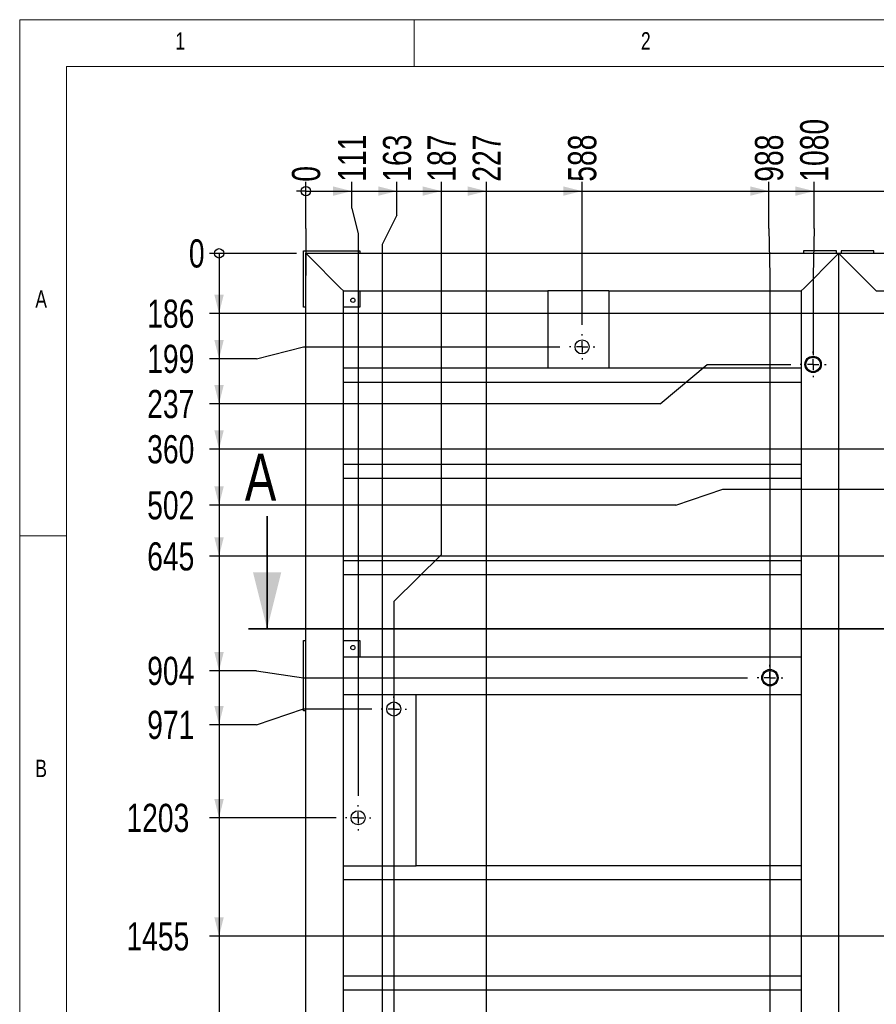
# Model space of a CAD drawing. Header units: millimetres. Extents: x 5 to 589, y 5 to 415.
# Tile 14 of 21: x 5 to 96, y 310 to 415. Entities that reach past the tile are written whole.
import ezdxf

# ---------------------------------------------------------------- set-up
doc = ezdxf.new("R2010")
doc.units = ezdxf.units.MM
doc.linetypes.add('CENTERX2', pattern=[20.32, 12.7, -2.54, 2.54, -2.54])
for name, color, linetype in [('COTES', 1, 'Continuous'), ('NOTES', 6, 'Continuous'), ('TRAIT-MIXTES', 3, 'CENTERX2')]:
    doc.layers.add(name, color=color, linetype=linetype)
doc.layers.add('TRAIT-FORT', color=4, linetype='Continuous', lineweight=25)
doc.styles.add('SLDTEXTSTYLE0', font='TXT', dxfattribs={"width": 0.75})
doc.dimstyles.new('SLDDIMSTYLE0', dxfattribs={"dimtxt": 3, "dimasz": 0.333333, "dimexe": 0, "dimexo": 0.0625, "dimgap": 0.75, "dimtad": 0, "dimtih": 1, "dimtoh": 1, "dimdec": 0, "dimlfac": 20, "dimrnd": 1e-09, "dimdsep": 46, "dimtxsty": 'SLDTEXTSTYLE0', "dimblk1": 'ORIGIN', "dimblk2": 'ORIGIN', "dimsah": 1, "dimcen": 0.09, "dimadec": 0, "dimazin": 2, "dimtfac": 1, "dimtdec": 0, "dimtofl": 0, "dimtmove": 0, "dimatfit": 3, "dimldrblk": 'ORIGIN', "dimfxl": 1, "dimfrac": 2, "dimtolj": 1, "dimtzin": 12, "dimarcsym": 0})
doc.dimstyles.new('SLDDIMSTYLE1', dxfattribs={"dimtxt": 3, "dimasz": 2, "dimexe": 0, "dimexo": 0.0625, "dimgap": 0.75, "dimtad": 0, "dimtih": 1, "dimtoh": 1, "dimdec": 0, "dimlfac": 20, "dimrnd": 1e-09, "dimzin": 12, "dimdsep": 46, "dimtxsty": 'SLDTEXTSTYLE0', "dimsah": 1, "dimcen": 0.09, "dimadec": 0, "dimazin": 3, "dimtfac": 1, "dimtdec": 0, "dimtofl": 0, "dimtmove": 0, "dimatfit": 3, "dimfxl": 1, "dimfrac": 2, "dimtolj": 1, "dimtzin": 12, "dimarcsym": 0})

# ---------------------------------------------------------------- blocks, each defined once
blk = doc.blocks.new('_ORIGIN')
at = {"color": 0, "linetype": 'ByBlock', "lineweight": -2}
blk.add_line((0, 0), (-1, 0), dxfattribs=at)
blk.add_circle((0, 0), 0.5, dxfattribs=at)
blk = doc.blocks.new('_D')
at = {"layer": 'COTES', "color": 1, "transparency": 16777216}
for p, q in [((35.48, 392.74), (35.48, 397.74)), ((35.48, 392.74), (35.48, 387.74)), ((35.48, 387.74), (35.48, 389.11))]:
    blk.add_line(p, q, dxfattribs=at)
blk.add_blockref('_ORIGIN', (35.48, 396.74), dxfattribs=at)
at = {"layer": 'COTES', "color": 1, "transparency": 16777216, "insert": (34, 397.74), "char_height": 3, "attachment_point": 1, "rotation": 90, "style": 'SLDTEXTSTYLE0'}
blk.add_mtext('0', dxfattribs=at)
blk = doc.blocks.new('_D_1')
at = {"layer": 'COTES', "color": 1, "transparency": 16777216}
for p, q in [((40.37, 394.92), (40.37, 397.74)), ((35.48, 396.74), (40.37, 396.74)), ((40.37, 394.92), (41.05, 392.18)), ((41.05, 392.18), (41.05, 332.33))]:
    blk.add_line(p, q, dxfattribs=at)
blk.add_solid([(40.37, 396.74), (38.37, 397.24), (38.37, 396.24)], dxfattribs=at)
at = {"layer": 'COTES', "color": 1, "transparency": 16777216, "insert": (38.89, 397.74), "char_height": 3, "attachment_point": 1, "rotation": 90, "style": 'SLDTEXTSTYLE0'}
blk.add_mtext('111', dxfattribs=at)
blk = doc.blocks.new('_D_2')
at = {"layer": 'COTES', "color": 1, "transparency": 16777216}
for p, q in [((45.18, 394.19), (45.18, 397.74)), ((40.37, 396.74), (45.18, 396.74)), ((45.18, 394.19), (43.61, 391.05)), ((43.61, 391.05), (43.61, 260.43))]:
    blk.add_line(p, q, dxfattribs=at)
blk.add_solid([(45.18, 396.74), (43.18, 397.24), (43.18, 396.24)], dxfattribs=at)
at = {"layer": 'COTES', "color": 1, "transparency": 16777216, "insert": (43.69, 397.74), "char_height": 3, "attachment_point": 1, "rotation": 90, "style": 'SLDTEXTSTYLE0'}
blk.add_mtext('163', dxfattribs=at)
blk = doc.blocks.new('_D_3')
at = {"layer": 'COTES', "color": 1, "transparency": 16777216}
for p, q in [((49.91, 358.02), (49.91, 397.74)), ((45.18, 396.74), (49.91, 396.74)), ((49.91, 358.02), (44.84, 353.02)), ((44.84, 353.02), (44.84, 277.48))]:
    blk.add_line(p, q, dxfattribs=at)
blk.add_solid([(49.91, 396.74), (47.91, 397.24), (47.91, 396.24)], dxfattribs=at)
at = {"layer": 'COTES', "color": 1, "transparency": 16777216, "insert": (48.43, 397.74), "char_height": 3, "attachment_point": 1, "rotation": 90, "style": 'SLDTEXTSTYLE0'}
blk.add_mtext('187', dxfattribs=at)
blk = doc.blocks.new('_D_4')
at = {"layer": 'COTES', "color": 1, "transparency": 16777216}
for p, q in [((54.72, 268.38), (54.72, 397.74)), ((49.91, 396.74), (54.72, 396.74)), ((54.72, 268.38), (46.85, 263.38)), ((46.85, 263.38), (46.85, 257.76))]:
    blk.add_line(p, q, dxfattribs=at)
blk.add_solid([(54.72, 396.74), (52.72, 397.24), (52.72, 396.24)], dxfattribs=at)
at = {"layer": 'COTES', "color": 1, "transparency": 16777216, "insert": (53.24, 397.74), "char_height": 3, "attachment_point": 1, "rotation": 90, "style": 'SLDTEXTSTYLE0'}
blk.add_mtext('227', dxfattribs=at)
blk = doc.blocks.new('_D_5')
at = {"layer": 'COTES', "color": 1, "transparency": 16777216}
for p, q in [((64.89, 382.49), (64.89, 397.74)), ((54.72, 396.74), (64.89, 396.74))]:
    blk.add_line(p, q, dxfattribs=at)
blk.add_solid([(64.89, 396.74), (62.89, 397.24), (62.89, 396.24)], dxfattribs=at)
at = {"layer": 'COTES', "color": 1, "transparency": 16777216, "insert": (63.41, 397.74), "char_height": 3, "attachment_point": 1, "rotation": 90, "style": 'SLDTEXTSTYLE0'}
blk.add_mtext('588', dxfattribs=at)
blk = doc.blocks.new('_D_6')
at = {"layer": 'COTES', "color": 1, "transparency": 16777216}
for p, q in [((84.8, 392.74), (84.8, 397.74)), ((64.89, 396.74), (84.8, 396.74)), ((84.8, 392.74), (84.91, 387.74)), ((84.91, 387.74), (84.91, 277.48))]:
    blk.add_line(p, q, dxfattribs=at)
blk.add_solid([(84.8, 396.74), (82.8, 397.24), (82.8, 396.24)], dxfattribs=at)
at = {"layer": 'COTES', "color": 1, "transparency": 16777216, "insert": (83.31, 397.74), "char_height": 3, "attachment_point": 1, "rotation": 90, "style": 'SLDTEXTSTYLE0'}
blk.add_mtext('988', dxfattribs=at)
blk = doc.blocks.new('_D_7')
at = {"layer": 'COTES', "color": 1, "transparency": 16777216}
for p, q in [((89.61, 392.74), (89.61, 397.74)), ((84.8, 396.74), (89.61, 396.74)), ((89.61, 392.74), (89.5, 387.74)), ((89.5, 387.74), (89.5, 379.28))]:
    blk.add_line(p, q, dxfattribs=at)
blk.add_solid([(89.61, 396.74), (87.61, 397.24), (87.61, 396.24)], dxfattribs=at)
at = {"layer": 'COTES', "color": 1, "transparency": 16777216, "insert": (88.12, 397.74), "char_height": 3, "attachment_point": 1, "rotation": 90, "style": 'SLDTEXTSTYLE0'}
blk.add_mtext('1080', dxfattribs=at)
blk = doc.blocks.new('_D_8')
at = {"layer": 'COTES', "color": 1, "transparency": 16777216}
for p, q in [((100.58, 319.74), (100.58, 397.74)), ((89.61, 396.74), (100.58, 396.74))]:
    blk.add_line(p, q, dxfattribs=at)
blk.add_solid([(100.58, 396.74), (98.58, 397.24), (98.58, 396.24)], dxfattribs=at)
at = {"layer": 'COTES', "color": 1, "transparency": 16777216, "insert": (99.09, 397.74), "char_height": 3, "attachment_point": 1, "rotation": 90, "style": 'SLDTEXTSTYLE0'}
blk.add_mtext('1302', dxfattribs=at)
blk = doc.blocks.new('_D_9')
at = {"layer": 'COTES', "color": 1, "transparency": 16777216}
for p, q in [((114.87, 319.74), (114.87, 397.74)), ((100.58, 396.74), (114.87, 396.74))]:
    blk.add_line(p, q, dxfattribs=at)
blk.add_solid([(114.87, 396.74), (112.87, 397.24), (112.87, 396.24)], dxfattribs=at)
at = {"layer": 'COTES', "color": 1, "transparency": 16777216, "insert": (113.38, 397.74), "char_height": 3, "attachment_point": 1, "rotation": 90, "style": 'SLDTEXTSTYLE0'}
blk.add_mtext('1588', dxfattribs=at)
blk = doc.blocks.new('_D_10')
at = {"layer": 'COTES', "color": 1, "transparency": 16777216}
for p, q in [((135.18, 367.46), (135.18, 397.74)), ((114.87, 396.74), (135.18, 396.74))]:
    blk.add_line(p, q, dxfattribs=at)
blk.add_solid([(135.18, 396.74), (133.18, 397.24), (133.18, 396.24)], dxfattribs=at)
at = {"layer": 'COTES', "color": 1, "transparency": 16777216, "insert": (133.69, 397.74), "char_height": 3, "attachment_point": 1, "rotation": 90, "style": 'SLDTEXTSTYLE0'}
blk.add_mtext('1994', dxfattribs=at)
blk = doc.blocks.new('_D_11')
at = {"layer": 'COTES', "color": 1, "transparency": 16777216}
for p, q in [((149.47, 365.99), (149.47, 397.74)), ((135.18, 396.74), (149.47, 396.74))]:
    blk.add_line(p, q, dxfattribs=at)
blk.add_solid([(149.47, 396.74), (147.47, 397.24), (147.47, 396.24)], dxfattribs=at)
at = {"layer": 'COTES', "color": 1, "transparency": 16777216, "insert": (147.98, 397.74), "char_height": 3, "attachment_point": 1, "rotation": 90, "style": 'SLDTEXTSTYLE0'}
blk.add_mtext('2280', dxfattribs=at)
blk = doc.blocks.new('_D_12')
at = {"layer": 'COTES', "color": 1, "transparency": 16777216}
for p, q in [((156.45, 319.84), (156.45, 397.74)), ((149.47, 396.74), (156.45, 396.74))]:
    blk.add_line(p, q, dxfattribs=at)
blk.add_solid([(156.45, 396.74), (154.45, 397.24), (154.45, 396.24)], dxfattribs=at)
at = {"layer": 'COTES', "color": 1, "transparency": 16777216, "insert": (154.97, 397.74), "char_height": 3, "attachment_point": 1, "rotation": 90, "style": 'SLDTEXTSTYLE0'}
blk.add_mtext('2419', dxfattribs=at)
blk = doc.blocks.new('_D_13')
at = {"layer": 'COTES', "color": 1, "transparency": 16777216}
for p, q in [((176.93, 312.57), (176.93, 397.74)), ((156.45, 396.74), (176.93, 396.74))]:
    blk.add_line(p, q, dxfattribs=at)
blk.add_solid([(176.93, 396.74), (174.93, 397.24), (174.93, 396.24)], dxfattribs=at)
at = {"layer": 'COTES', "color": 1, "transparency": 16777216, "insert": (175.45, 397.74), "char_height": 3, "attachment_point": 1, "rotation": 90, "style": 'SLDTEXTSTYLE0'}
blk.add_mtext('2829', dxfattribs=at)
blk = doc.blocks.new('_D_14')
at = {"layer": 'COTES', "color": 1, "transparency": 16777216}
for p, q in [((182.48, 263.83), (182.48, 397.74)), ((176.93, 396.74), (182.48, 396.74))]:
    blk.add_line(p, q, dxfattribs=at)
blk.add_solid([(182.48, 396.74), (180.48, 397.24), (180.48, 396.24)], dxfattribs=at)
at = {"layer": 'COTES', "color": 1, "transparency": 16777216, "insert": (180.99, 397.74), "char_height": 3, "attachment_point": 1, "rotation": 90, "style": 'SLDTEXTSTYLE0'}
blk.add_mtext('2940', dxfattribs=at)
blk = doc.blocks.new('_D_15')
at = {"layer": 'COTES', "color": 1, "transparency": 16777216}
for p, q in [((189.78, 395.35), (189.78, 397.74)), ((182.48, 396.74), (189.78, 396.74)), ((189.78, 395.35), (192.24, 391.62)), ((192.24, 391.62), (192.24, 383.19))]:
    blk.add_line(p, q, dxfattribs=at)
blk.add_solid([(189.78, 396.74), (187.78, 397.24), (187.78, 396.24)], dxfattribs=at)
at = {"layer": 'COTES', "color": 1, "transparency": 16777216, "insert": (188.29, 397.74), "char_height": 3, "attachment_point": 1, "rotation": 90, "style": 'SLDTEXTSTYLE0'}
blk.add_mtext('3135', dxfattribs=at)
blk = doc.blocks.new('_D_16')
at = {"layer": 'COTES', "color": 1, "transparency": 16777216}
for p, q in [((194.59, 392.74), (194.59, 397.74)), ((189.78, 396.74), (194.59, 396.74)), ((194.59, 392.74), (194.39, 387.74)), ((194.39, 387.74), (194.39, 358.84))]:
    blk.add_line(p, q, dxfattribs=at)
blk.add_solid([(194.59, 396.74), (192.59, 397.24), (192.59, 396.24)], dxfattribs=at)
at = {"layer": 'COTES', "color": 1, "transparency": 16777216, "insert": (193.1, 397.74), "char_height": 3, "attachment_point": 1, "rotation": 90, "style": 'SLDTEXTSTYLE0'}
blk.add_mtext('3178', dxfattribs=at)
blk = doc.blocks.new('_D_17')
at = {"layer": 'COTES', "color": 1, "transparency": 16777216}
for p, q in [((199.4, 394.44), (199.4, 397.74)), ((194.59, 396.74), (199.4, 396.74)), ((199.4, 394.44), (196.94, 390.99)), ((196.94, 390.99), (196.94, 311.22))]:
    blk.add_line(p, q, dxfattribs=at)
blk.add_solid([(199.4, 396.74), (197.4, 397.24), (197.4, 396.24)], dxfattribs=at)
at = {"layer": 'COTES', "color": 1, "transparency": 16777216, "insert": (197.91, 397.74), "char_height": 3, "attachment_point": 1, "rotation": 90, "style": 'SLDTEXTSTYLE0'}
blk.add_mtext('3229', dxfattribs=at)
blk = doc.blocks.new('_D_18')
at = {"layer": 'COTES', "color": 1, "transparency": 16777216}
for p, q in [((220.54, 318.36), (220.54, 397.74)), ((199.4, 396.74), (220.54, 396.74))]:
    blk.add_line(p, q, dxfattribs=at)
blk.add_solid([(220.54, 396.74), (218.54, 397.24), (218.54, 396.24)], dxfattribs=at)
at = {"layer": 'COTES', "color": 1, "transparency": 16777216, "insert": (219.06, 397.74), "char_height": 3, "attachment_point": 1, "rotation": 90, "style": 'SLDTEXTSTYLE0'}
blk.add_mtext('3701', dxfattribs=at)
blk = doc.blocks.new('_D_19')
at = {"layer": 'COTES', "color": 1, "transparency": 16777216}
for p, q in [((239.82, 376.71), (239.82, 397.74)), ((220.54, 396.74), (239.82, 396.74)), ((239.82, 376.71), (234.87, 371.71)), ((234.87, 371.71), (234.87, 319.84))]:
    blk.add_line(p, q, dxfattribs=at)
blk.add_solid([(239.82, 396.74), (237.82, 397.24), (237.82, 396.24)], dxfattribs=at)
at = {"layer": 'COTES', "color": 1, "transparency": 16777216, "insert": (238.33, 397.74), "char_height": 3, "attachment_point": 1, "rotation": 90, "style": 'SLDTEXTSTYLE0'}
blk.add_mtext('3988', dxfattribs=at)
blk = doc.blocks.new('_D_20')
at = {"layer": 'COTES', "color": 1, "transparency": 16777216}
for p, q in [((250.11, 324.8), (250.11, 397.74)), ((239.82, 396.74), (250.11, 396.74))]:
    blk.add_line(p, q, dxfattribs=at)
blk.add_solid([(250.11, 396.74), (248.11, 397.24), (248.11, 396.24)], dxfattribs=at)
at = {"layer": 'COTES', "color": 1, "transparency": 16777216, "insert": (248.63, 397.74), "char_height": 3, "attachment_point": 1, "rotation": 90, "style": 'SLDTEXTSTYLE0'}
blk.add_mtext('4293', dxfattribs=at)
blk = doc.blocks.new('_D_21')
at = {"layer": 'COTES', "color": 1, "transparency": 16777216}
for p, q in [((258.19, 284.63), (258.19, 397.74)), ((250.11, 396.74), (258.19, 396.74))]:
    blk.add_line(p, q, dxfattribs=at)
blk.add_solid([(258.19, 396.74), (256.19, 397.24), (256.19, 396.24)], dxfattribs=at)
at = {"layer": 'COTES', "color": 1, "transparency": 16777216, "insert": (256.71, 397.74), "char_height": 3, "attachment_point": 1, "rotation": 90, "style": 'SLDTEXTSTYLE0'}
blk.add_mtext('4454', dxfattribs=at)
blk = doc.blocks.new('_D_22')
at = {"layer": 'COTES', "color": 1, "transparency": 16777216}
for p, q in [((264.4, 323.45), (264.4, 397.74)), ((258.19, 396.74), (264.4, 396.74))]:
    blk.add_line(p, q, dxfattribs=at)
blk.add_solid([(264.4, 396.74), (262.4, 397.24), (262.4, 396.24)], dxfattribs=at)
at = {"layer": 'COTES', "color": 1, "transparency": 16777216, "insert": (262.91, 397.74), "char_height": 3, "attachment_point": 1, "rotation": 90, "style": 'SLDTEXTSTYLE0'}
blk.add_mtext('4578', dxfattribs=at)
blk = doc.blocks.new('_D_23')
at = {"layer": 'COTES', "color": 1, "transparency": 16777216}
for p, q in [((272.95, 320.07), (272.95, 397.74)), ((264.4, 396.74), (272.95, 396.74))]:
    blk.add_line(p, q, dxfattribs=at)
blk.add_solid([(272.95, 396.74), (270.95, 397.24), (270.95, 396.24)], dxfattribs=at)
at = {"layer": 'COTES', "color": 1, "transparency": 16777216, "insert": (271.46, 397.74), "char_height": 3, "attachment_point": 1, "rotation": 90, "style": 'SLDTEXTSTYLE0'}
blk.add_mtext('4749', dxfattribs=at)
blk = doc.blocks.new('_D_24')
at = {"layer": 'COTES', "color": 1, "transparency": 16777216}
for p, q in [((293.54, 383.02), (293.54, 397.74)), ((272.95, 396.74), (293.54, 396.74))]:
    blk.add_line(p, q, dxfattribs=at)
blk.add_solid([(293.54, 396.74), (291.54, 397.24), (291.54, 396.24)], dxfattribs=at)
at = {"layer": 'COTES', "color": 1, "transparency": 16777216, "insert": (292.05, 397.74), "char_height": 3, "attachment_point": 1, "rotation": 90, "style": 'SLDTEXTSTYLE0'}
blk.add_mtext('5161', dxfattribs=at)
blk = doc.blocks.new('_D_25')
at = {"layer": 'COTES', "color": 1, "transparency": 16777216}
for p, q in [((314.07, 263.55), (314.07, 397.74)), ((293.54, 396.74), (314.07, 396.74))]:
    blk.add_line(p, q, dxfattribs=at)
blk.add_solid([(314.07, 396.74), (312.07, 397.24), (312.07, 396.24)], dxfattribs=at)
at = {"layer": 'COTES', "color": 1, "transparency": 16777216, "insert": (312.58, 397.74), "char_height": 3, "attachment_point": 1, "rotation": 90, "style": 'SLDTEXTSTYLE0'}
blk.add_mtext('5572', dxfattribs=at)
blk = doc.blocks.new('_D_26')
at = {"layer": 'COTES', "color": 1, "transparency": 16777216}
for p, q in [((331.94, 395.61), (331.94, 397.74)), ((314.07, 396.74), (331.94, 396.74)), ((331.94, 395.61), (332.7, 390.61)), ((332.7, 390.61), (332.7, 251.37))]:
    blk.add_line(p, q, dxfattribs=at)
blk.add_solid([(331.94, 396.74), (329.94, 397.24), (329.94, 396.24)], dxfattribs=at)
at = {"layer": 'COTES', "color": 1, "transparency": 16777216, "insert": (330.46, 397.74), "char_height": 3, "attachment_point": 1, "rotation": 90, "style": 'SLDTEXTSTYLE0'}
blk.add_mtext('5944', dxfattribs=at)
blk = doc.blocks.new('_D_27')
at = {"layer": 'COTES', "color": 1, "transparency": 16777216}
for p, q in [((336.75, 395.73), (336.75, 397.74)), ((331.94, 396.74), (336.75, 396.74)), ((336.75, 395.73), (336, 390.73)), ((336, 390.73), (336, 249.89))]:
    blk.add_line(p, q, dxfattribs=at)
blk.add_solid([(336.75, 396.74), (334.75, 397.24), (334.75, 396.24)], dxfattribs=at)
at = {"layer": 'COTES', "color": 1, "transparency": 16777216, "insert": (335.27, 397.74), "char_height": 3, "attachment_point": 1, "rotation": 90, "style": 'SLDTEXTSTYLE0'}
blk.add_mtext('6010', dxfattribs=at)
blk = doc.blocks.new('_D_28')
at = {"layer": 'COTES', "color": 1, "transparency": 16777216}
for p, q in [((357.86, 395.9), (357.86, 397.74)), ((336.75, 396.74), (357.86, 396.74)), ((357.86, 395.9), (359.37, 390.9)), ((359.37, 390.9), (359.37, 249.89))]:
    blk.add_line(p, q, dxfattribs=at)
blk.add_solid([(357.86, 396.74), (355.86, 397.24), (355.86, 396.24)], dxfattribs=at)
at = {"layer": 'COTES', "color": 1, "transparency": 16777216, "insert": (356.37, 397.74), "char_height": 3, "attachment_point": 1, "rotation": 90, "style": 'SLDTEXTSTYLE0'}
blk.add_mtext('6478', dxfattribs=at)
blk = doc.blocks.new('_D_29')
at = {"layer": 'COTES', "color": 1, "transparency": 16777216}
for p, q in [((362.67, 249.89), (362.67, 397.74)), ((357.86, 396.74), (362.67, 396.74))]:
    blk.add_line(p, q, dxfattribs=at)
blk.add_solid([(362.67, 396.74), (360.67, 397.24), (360.67, 396.24)], dxfattribs=at)
at = {"layer": 'COTES', "color": 1, "transparency": 16777216, "insert": (361.18, 397.74), "char_height": 3, "attachment_point": 1, "rotation": 90, "style": 'SLDTEXTSTYLE0'}
blk.add_mtext('6544', dxfattribs=at)
blk = doc.blocks.new('_D_44')
at = {"layer": 'COTES', "color": 1, "transparency": 16777216}
blk.add_line((34.48, 390.11), (25.23, 390.11), dxfattribs=at)
blk.add_blockref('_ORIGIN', (26.23, 390.11), dxfattribs=at)
at = {"layer": 'COTES', "color": 1, "transparency": 16777216, "insert": (23.02, 391.6), "char_height": 3, "attachment_point": 1, "style": 'SLDTEXTSTYLE0'}
blk.add_mtext('0', dxfattribs=at)
blk = doc.blocks.new('_D_45')
at = {"layer": 'COTES', "color": 1, "transparency": 16777216}
for p, q in [((26.23, 390.11), (26.23, 383.69)), ((124.98, 383.69), (25.23, 383.69)), ((124.98, 383.69), (129.98, 380.82)), ((129.98, 380.82), (189.86, 380.82))]:
    blk.add_line(p, q, dxfattribs=at)
blk.add_solid([(26.23, 383.69), (26.73, 385.69), (25.73, 385.69)], dxfattribs=at)
at = {"layer": 'COTES', "color": 1, "transparency": 16777216, "insert": (18.58, 385.18), "char_height": 3, "attachment_point": 1, "style": 'SLDTEXTSTYLE0'}
blk.add_mtext('186', dxfattribs=at)
blk = doc.blocks.new('_D_46')
at = {"layer": 'COTES', "color": 1, "transparency": 16777216}
for p, q in [((26.23, 383.69), (26.23, 378.88)), ((30.23, 378.88), (35.23, 380.14)), ((35.23, 380.14), (62.54, 380.14)), ((30.23, 378.88), (25.23, 378.88))]:
    blk.add_line(p, q, dxfattribs=at)
blk.add_solid([(26.23, 378.88), (26.73, 380.88), (25.73, 380.88)], dxfattribs=at)
at = {"layer": 'COTES', "color": 1, "transparency": 16777216, "insert": (18.58, 380.37), "char_height": 3, "attachment_point": 1, "style": 'SLDTEXTSTYLE0'}
blk.add_mtext('199', dxfattribs=at)
blk = doc.blocks.new('_D_47')
at = {"layer": 'COTES', "color": 1, "transparency": 16777216}
for p, q in [((26.23, 378.88), (26.23, 374.07)), ((73.22, 374.07), (78.22, 378.28)), ((78.22, 378.28), (87.13, 378.28)), ((73.22, 374.07), (25.23, 374.07))]:
    blk.add_line(p, q, dxfattribs=at)
blk.add_solid([(26.23, 374.07), (26.73, 376.07), (25.73, 376.07)], dxfattribs=at)
at = {"layer": 'COTES', "color": 1, "transparency": 16777216, "insert": (18.58, 375.56), "char_height": 3, "attachment_point": 1, "style": 'SLDTEXTSTYLE0'}
blk.add_mtext('237', dxfattribs=at)
blk = doc.blocks.new('_D_48')
at = {"layer": 'COTES', "color": 1, "transparency": 16777216}
for p, q in [((26.23, 374.07), (26.23, 369.26)), ((161.32, 369.26), (166.32, 372.13)), ((166.32, 372.13), (192.02, 372.13)), ((161.32, 369.26), (25.23, 369.26))]:
    blk.add_line(p, q, dxfattribs=at)
blk.add_solid([(26.23, 369.26), (26.73, 371.26), (25.73, 371.26)], dxfattribs=at)
at = {"layer": 'COTES', "color": 1, "transparency": 16777216, "insert": (18.58, 370.74), "char_height": 3, "attachment_point": 1, "style": 'SLDTEXTSTYLE0'}
blk.add_mtext('360', dxfattribs=at)
blk = doc.blocks.new('_D_49')
at = {"layer": 'COTES', "color": 1, "transparency": 16777216}
for p, q in [((26.23, 369.26), (26.23, 363.28)), ((74.89, 363.28), (79.89, 364.99)), ((79.89, 364.99), (146.99, 364.99)), ((74.89, 363.28), (25.23, 363.28))]:
    blk.add_line(p, q, dxfattribs=at)
blk.add_solid([(26.23, 363.28), (26.73, 365.28), (25.73, 365.28)], dxfattribs=at)
at = {"layer": 'COTES', "color": 1, "transparency": 16777216, "insert": (18.58, 364.77), "char_height": 3, "attachment_point": 1, "style": 'SLDTEXTSTYLE0'}
blk.add_mtext('502', dxfattribs=at)
blk = doc.blocks.new('_D_50')
at = {"layer": 'COTES', "color": 1, "transparency": 16777216}
for p, q in [((26.23, 363.28), (26.23, 357.84)), ((191.92, 357.84), (25.23, 357.84))]:
    blk.add_line(p, q, dxfattribs=at)
blk.add_solid([(26.23, 357.84), (26.73, 359.84), (25.73, 359.84)], dxfattribs=at)
at = {"layer": 'COTES', "color": 1, "transparency": 16777216, "insert": (18.58, 359.33), "char_height": 3, "attachment_point": 1, "style": 'SLDTEXTSTYLE0'}
blk.add_mtext('645', dxfattribs=at)
blk = doc.blocks.new('_D_51')
at = {"layer": 'COTES', "color": 1, "transparency": 16777216}
for p, q in [((26.23, 357.84), (26.23, 345.64)), ((30.23, 345.64), (25.23, 345.64)), ((30.23, 345.64), (35.23, 344.9)), ((35.23, 344.9), (82.53, 344.9))]:
    blk.add_line(p, q, dxfattribs=at)
blk.add_solid([(26.23, 345.64), (26.73, 347.64), (25.73, 347.64)], dxfattribs=at)
at = {"layer": 'COTES', "color": 1, "transparency": 16777216, "insert": (18.58, 347.13), "char_height": 3, "attachment_point": 1, "style": 'SLDTEXTSTYLE0'}
blk.add_mtext('904', dxfattribs=at)
blk = doc.blocks.new('_D_52')
at = {"layer": 'COTES', "color": 1, "transparency": 16777216}
for p, q in [((26.23, 345.64), (26.23, 339.9)), ((30.23, 339.9), (35.23, 341.57)), ((35.23, 341.57), (42.49, 341.57)), ((30.23, 339.9), (25.23, 339.9))]:
    blk.add_line(p, q, dxfattribs=at)
blk.add_solid([(26.23, 339.9), (26.73, 341.9), (25.73, 341.9)], dxfattribs=at)
at = {"layer": 'COTES', "color": 1, "transparency": 16777216, "insert": (18.58, 341.38), "char_height": 3, "attachment_point": 1, "style": 'SLDTEXTSTYLE0'}
blk.add_mtext('971', dxfattribs=at)
blk = doc.blocks.new('_D_53')
at = {"layer": 'COTES', "color": 1, "transparency": 16777216}
for p, q in [((26.23, 339.9), (26.23, 329.98)), ((38.7, 329.98), (25.23, 329.98))]:
    blk.add_line(p, q, dxfattribs=at)
blk.add_solid([(26.23, 329.98), (26.73, 331.98), (25.73, 331.98)], dxfattribs=at)
at = {"layer": 'COTES', "color": 1, "transparency": 16777216, "insert": (16.37, 331.47), "char_height": 3, "attachment_point": 1, "style": 'SLDTEXTSTYLE0'}
blk.add_mtext('1203', dxfattribs=at)
blk = doc.blocks.new('_D_54')
at = {"layer": 'COTES', "color": 1, "transparency": 16777216}
for p, q in [((26.23, 329.98), (26.23, 317.36)), ((155.45, 317.36), (25.23, 317.36))]:
    blk.add_line(p, q, dxfattribs=at)
blk.add_solid([(26.23, 317.36), (26.73, 319.36), (25.73, 319.36)], dxfattribs=at)
at = {"layer": 'COTES', "color": 1, "transparency": 16777216, "insert": (16.37, 318.85), "char_height": 3, "attachment_point": 1, "style": 'SLDTEXTSTYLE0'}
blk.add_mtext('1455', dxfattribs=at)
blk = doc.blocks.new('_D_55')
at = {"layer": 'COTES', "color": 1, "transparency": 16777216}
for p, q in [((26.23, 317.36), (26.23, 276.48)), ((83.91, 276.48), (25.23, 276.48))]:
    blk.add_line(p, q, dxfattribs=at)
blk.add_solid([(26.23, 276.48), (26.73, 278.48), (25.73, 278.48)], dxfattribs=at)
at = {"layer": 'COTES', "color": 1, "transparency": 16777216, "insert": (16.37, 277.97), "char_height": 3, "attachment_point": 1, "style": 'SLDTEXTSTYLE0'}
blk.add_mtext('2273', dxfattribs=at)
blk = doc.blocks.new('_D_56')
at = {"layer": 'COTES', "color": 1, "transparency": 16777216}
for p, q in [((26.23, 276.48), (26.23, 263.93)), ((30.23, 263.93), (25.23, 263.93)), ((30.23, 263.93), (35.23, 262.83)), ((35.23, 262.83), (181.48, 262.83))]:
    blk.add_line(p, q, dxfattribs=at)
blk.add_solid([(26.23, 263.93), (26.73, 265.93), (25.73, 265.93)], dxfattribs=at)
at = {"layer": 'COTES', "color": 1, "transparency": 16777216, "insert": (16.37, 265.42), "char_height": 3, "attachment_point": 1, "style": 'SLDTEXTSTYLE0'}
blk.add_mtext('2546', dxfattribs=at)
blk = doc.blocks.new('_D_57')
at = {"layer": 'COTES', "color": 1, "transparency": 16777216}
for p, q in [((26.23, 263.93), (26.23, 259.12)), ((30.23, 259.12), (25.23, 259.12)), ((30.23, 259.12), (35.23, 258.08)), ((35.23, 258.08), (41.26, 258.08))]:
    blk.add_line(p, q, dxfattribs=at)
blk.add_solid([(26.23, 259.12), (26.73, 261.12), (25.73, 261.12)], dxfattribs=at)
at = {"layer": 'COTES', "color": 1, "transparency": 16777216, "insert": (16.37, 260.61), "char_height": 3, "attachment_point": 1, "style": 'SLDTEXTSTYLE0'}
blk.add_mtext('2641', dxfattribs=at)
blk = doc.blocks.new('_D_58')
at = {"layer": 'COTES', "color": 1, "transparency": 16777216}
for p, q in [((26.23, 259.12), (26.23, 254.31)), ((30.23, 254.31), (35.23, 255.41)), ((35.23, 255.41), (44.5, 255.41)), ((30.23, 254.31), (25.23, 254.31))]:
    blk.add_line(p, q, dxfattribs=at)
blk.add_solid([(26.23, 254.31), (26.73, 256.31), (25.73, 256.31)], dxfattribs=at)
at = {"layer": 'COTES', "color": 1, "transparency": 16777216, "insert": (16.37, 255.8), "char_height": 3, "attachment_point": 1, "style": 'SLDTEXTSTYLE0'}
blk.add_mtext('2694', dxfattribs=at)
blk = doc.blocks.new('_D_59')
at = {"layer": 'COTES', "color": 1, "transparency": 16777216}
for p, q in [((26.23, 254.31), (26.23, 246.61)), ((34.48, 246.61), (25.23, 246.61))]:
    blk.add_line(p, q, dxfattribs=at)
blk.add_solid([(26.23, 246.61), (26.73, 248.61), (25.73, 248.61)], dxfattribs=at)
at = {"layer": 'COTES', "color": 1, "transparency": 16777216, "insert": (16.37, 248.1), "char_height": 3, "attachment_point": 1, "style": 'SLDTEXTSTYLE0'}
blk.add_mtext('2870', dxfattribs=at)
blk = doc.blocks.new('SW_CENTERMARKSYMBOL_0')
at = {"layer": 'TRAIT-MIXTES', "color": 0}
for p, q in [((0, 1.2), (0, 1.35)), ((-1.2, 0), (-1.35, 0)), ((0, 0), (-0.6, 0)), ((0, 0), (0, 0.6)), ((0, 0), (0, -0.6)), ((0, 0), (0.6, 0)), ((1.2, 0), (1.35, 0)), ((0, -1.2), (0, -1.35))]:
    blk.add_line(p, q, dxfattribs=at)
blk = doc.blocks.new('SW_CENTERMARKSYMBOL_1')
at = {"layer": 'TRAIT-MIXTES', "color": 0}
for p, q in [((0, 1.2), (0, 1.375)), ((-1.2, 0), (-1.375, 0)), ((0, 0), (-0.6, 0)), ((0, 0), (0, 0.6)), ((0, 0), (0, -0.6)), ((0, 0), (0.6, 0)), ((1.2, 0), (1.375, 0)), ((0, -1.2), (0, -1.375))]:
    blk.add_line(p, q, dxfattribs=at)
blk = doc.blocks.new('SW_CENTERMARKSYMBOL_4')
at = {"layer": 'TRAIT-MIXTES', "color": 0}
for p, q in [((0, 1.2), (0, 1.375)), ((-1.2, 0), (-1.375, 0)), ((0, 0), (-0.6, 0)), ((0, 0), (0, 0.6)), ((0, 0), (0, -0.6)), ((0, 0), (0.6, 0)), ((1.2, 0), (1.375, 0)), ((0, -1.2), (0, -1.375))]:
    blk.add_line(p, q, dxfattribs=at)
blk = doc.blocks.new('SW_CENTERMARKSYMBOL_5')
at = {"layer": 'TRAIT-MIXTES', "color": 0}
for p, q in [((0, 1.2), (0, 1.35)), ((-1.2, 0), (-1.35, 0)), ((0, 0), (-0.6, 0)), ((0, 0), (0, 0.6)), ((0, 0), (0, -0.6)), ((0, 0), (0.6, 0)), ((1.2, 0), (1.35, 0)), ((0, -1.2), (0, -1.35))]:
    blk.add_line(p, q, dxfattribs=at)
blk = doc.blocks.new('SW_CENTERMARKSYMBOL_6')
at = {"layer": 'TRAIT-MIXTES', "color": 0}
for p, q in [((0, 1.2), (0, 1.35)), ((-1.2, 0), (-1.35, 0)), ((0, 0), (-0.6, 0)), ((0, 0), (0, 0.6)), ((0, 0), (0, -0.6)), ((0, 0), (0.6, 0)), ((1.2, 0), (1.35, 0)), ((0, -1.2), (0, -1.35))]:
    blk.add_line(p, q, dxfattribs=at)

msp = doc.modelspace()

# ---------------------------------------------------------------- linework, layer by layer
at = {"lineweight": 18}
for p, q in [((589, 415), (5, 415)), ((5, 415), (5, 5)), ((47, 410), (47, 415)), ((584, 410), (10, 410)), ((10, 410), (10, 10)), ((10, 360), (5, 360))]:
    msp.add_line(p, q, dxfattribs=at)
at = {"lineweight": 35}
for p, q in [((31.352, 362.114), (31.352, 350.114)), ((377.687, 350.114), (29.352, 350.114))]:
    msp.add_line(p, q, dxfattribs=at)
msp.add_solid([(31.352, 350.114), (32.852, 356.114), (29.852, 356.114)], dxfattribs=at)
at = {"layer": 'TRAIT-FORT', "color": 4, "linetype": 'Continuous', "lineweight": 25}
for p, q in [((35.233, 384.364), (35.233, 390.364)), ((35.233, 390.364), (41.233, 390.364)), ((41.233, 390.364), (41.233, 390.114)), ((88.483, 390.364), (88.483, 390.114)), ((91.983, 390.364), (88.483, 390.364)), ((91.983, 390.114), (91.983, 390.364)), ((92.483, 390.364), (92.483, 390.114)), ((95.983, 390.364), (92.483, 390.364)), ((95.983, 390.114), (95.983, 390.364)), ((35.483, 390.114), (92.233, 390.114)), ((35.483, 390.114), (35.783, 389.814)), ((35.483, 246.614), (35.483, 390.114)), ((35.483, 390.114), (35.783, 389.814)), ((39.183, 386.414), (35.783, 389.814)), ((88.533, 386.414), (91.933, 389.814)), ((91.933, 389.814), (92.233, 390.114)), ((92.233, 390.114), (91.933, 389.814)), ((92.233, 246.614), (92.233, 390.114)), ((92.233, 390.114), (92.533, 389.814)), ((92.233, 390.114), (143.733, 390.114)), ((92.533, 389.814), (92.233, 390.114)), ((92.533, 389.814), (95.933, 386.414)), ((39.183, 386.414), (39.483, 386.114)), ((39.183, 386.414), (39.483, 386.114)), ((39.483, 386.114), (61.233, 386.114)), ((39.483, 377.864), (39.483, 386.114)), ((41.233, 386.114), (41.233, 384.364)), ((67.733, 386.114), (61.233, 386.114)), ((61.233, 386.114), (61.233, 377.864)), ((67.733, 386.114), (88.233, 386.114)), ((67.733, 386.114), (67.733, 377.864)), ((88.233, 386.114), (88.533, 386.414)), ((88.533, 386.414), (88.233, 386.114)), ((88.233, 386.114), (88.233, 377.864)), ((95.933, 386.414), (96.233, 386.114)), ((96.233, 386.114), (95.933, 386.414)), ((96.233, 386.114), (139.733, 386.114)), ((35.483, 384.364), (35.233, 384.364)), ((41.233, 384.364), (39.483, 384.364)), ((61.233, 377.864), (39.483, 377.864)), ((39.483, 377.564), (39.483, 377.864)), ((67.733, 377.864), (61.233, 377.864)), ((88.233, 377.864), (67.733, 377.864)), ((88.233, 377.864), (88.233, 377.564)), ((39.483, 376.664), (39.483, 377.564)), ((39.483, 376.364), (39.483, 376.664)), ((88.233, 377.564), (88.233, 376.664)), ((88.233, 376.664), (88.233, 376.364)), ((39.483, 367.614), (39.483, 376.364)), ((88.233, 376.364), (39.483, 376.364)), ((88.233, 376.364), (88.233, 367.614)), ((88.233, 367.614), (39.483, 367.614)), ((39.483, 367.314), (39.483, 367.614)), ((39.483, 366.414), (39.483, 367.314)), ((88.233, 367.614), (88.233, 367.314)), ((88.233, 367.314), (88.233, 366.414)), ((39.483, 366.114), (39.483, 366.414)), ((39.483, 357.364), (39.483, 366.114)), ((88.233, 366.114), (39.483, 366.114)), ((88.233, 366.414), (88.233, 366.114)), ((88.233, 366.114), (88.233, 357.364)), ((88.233, 357.364), (39.483, 357.364)), ((39.483, 357.064), (39.483, 357.364)), ((39.483, 356.164), (39.483, 357.064)), ((88.233, 357.364), (88.233, 357.064)), ((88.233, 357.064), (88.233, 356.164)), ((39.483, 355.864), (39.483, 356.164)), ((39.483, 347.114), (39.483, 355.864)), ((88.233, 355.864), (39.483, 355.864)), ((88.233, 356.164), (88.233, 355.864)), ((88.233, 355.864), (88.233, 347.114)), ((35.233, 341.364), (35.233, 348.864)), ((35.233, 348.864), (35.483, 348.864)), ((39.483, 348.864), (41.233, 348.864)), ((41.233, 348.864), (41.233, 347.114)), ((39.483, 346.814), (39.483, 347.114)), ((39.483, 347.114), (88.233, 347.114)), ((39.483, 343.414), (39.483, 346.814)), ((88.233, 347.114), (88.233, 346.814)), ((88.233, 346.814), (88.233, 343.414)), ((39.483, 343.114), (39.483, 343.414)), ((39.483, 343.114), (47.233, 343.114)), ((39.483, 324.864), (39.483, 343.114)), ((47.233, 324.864), (47.233, 343.114)), ((47.233, 343.114), (88.233, 343.114)), ((88.233, 343.414), (88.233, 343.114)), ((88.233, 343.114), (88.233, 324.864)), ((35.483, 341.364), (35.233, 341.364)), ((39.483, 324.864), (47.233, 324.864)), ((39.483, 324.564), (39.483, 324.864)), ((39.483, 323.664), (39.483, 324.564)), ((88.233, 324.864), (47.233, 324.864)), ((88.233, 324.864), (88.233, 324.564)), ((88.233, 324.564), (88.233, 323.664)), ((39.483, 323.364), (39.483, 323.664)), ((39.483, 313.114), (39.483, 323.364)), ((88.233, 323.364), (39.483, 323.364)), ((88.233, 323.664), (88.233, 323.364)), ((88.233, 323.364), (88.233, 313.114)), ((88.233, 313.114), (39.483, 313.114)), ((39.483, 312.814), (39.483, 313.114)), ((39.483, 311.914), (39.483, 312.814)), ((88.233, 313.114), (88.233, 312.814)), ((88.233, 312.814), (88.233, 311.914)), ((39.483, 311.614), (39.483, 311.914)), ((39.483, 301.364), (39.483, 311.614)), ((88.233, 311.614), (39.483, 311.614)), ((88.233, 311.914), (88.233, 311.614)), ((88.233, 311.614), (88.233, 301.364))]:
    msp.add_line(p, q, dxfattribs=at)
for centre, radius in [((40.483, 385.114), 0.225), ((64.894, 380.144), 0.75), ((89.502, 378.277), 0.875), ((89.502, 378.277), 0.775), ((40.483, 348.114), 0.225), ((84.906, 344.903), 0.875), ((84.906, 344.903), 0.775), ((44.84, 341.568), 0.75), ((41.045, 329.98), 0.75)]:
    msp.add_circle(centre, radius, dxfattribs=at)

# ---------------------------------------------------------------- block references
at = {"layer": 'TRAIT-MIXTES'}
for name, p in [('SW_CENTERMARKSYMBOL_0', (64.894, 380.144)), ('SW_CENTERMARKSYMBOL_1', (89.502, 378.277)), ('SW_CENTERMARKSYMBOL_4', (84.906, 344.903)), ('SW_CENTERMARKSYMBOL_5', (44.84, 341.568)), ('SW_CENTERMARKSYMBOL_6', (41.045, 329.98))]:
    msp.add_blockref(name, p, dxfattribs=at)

# ---------------------------------------------------------------- texts
at = {"insert": (28.983, 368.762), "char_height": 5, "attachment_point": 1, "style": 'SLDTEXTSTYLE0'}
msp.add_mtext('A', dxfattribs=at)
at = {"layer": 'NOTES', "color": 211, "char_height": 1.852, "attachment_point": 1, "style": 'SLDTEXTSTYLE0'}
for s, insert in [('1', (21.583, 413.668)), ('2', (71.167, 413.668)), ('A', (6.667, 386.168)), ('B', (6.667, 336.168))]:
    msp.add_mtext(s, dxfattribs=dict(at, insert=insert))

# ---------------------------------------------------------------- dimensions: what is measured, and where the dimension line sits
at = {"layer": 'COTES', "color": 1}
for feature_location, offset, dtype, origin, dimstyle, picture, middle in [((89.502, 378.277), (0.107, 19.459), 1, (35.483, 390.114), 'SLDDIMSTYLE1', '_D_7', (89.609, 402.169)), ((100.578, 318.74), (0, 78.996), 1, (35.483, 390.114), 'SLDDIMSTYLE1', '_D_8', (100.578, 402.169)), ((114.865, 318.74), (0, 78.996), 1, (35.483, 390.114), 'SLDDIMSTYLE1', '_D_9', (114.865, 402.169)), ((135.181, 366.464), (0, 31.271), 1, (35.483, 390.114), 'SLDDIMSTYLE1', '_D_10', (135.181, 402.169)), ((149.468, 364.989), (0, 32.746), 1, (35.483, 390.114), 'SLDDIMSTYLE1', '_D_11', (149.468, 402.169)), ((156.452, 318.84), (0, 78.896), 1, (35.483, 390.114), 'SLDDIMSTYLE1', '_D_12', (156.452, 402.169)), ((176.932, 311.571), (0, 86.164), 1, (35.483, 390.114), 'SLDDIMSTYLE1', '_D_13', (176.932, 402.169)), ((182.48, 262.829), (0, 134.907), 1, (35.483, 390.114), 'SLDDIMSTYLE1', '_D_14', (182.48, 402.169)), ((192.235, 382.192), (-2.458, 15.544), 1, (35.483, 390.114), 'SLDDIMSTYLE1', '_D_15', (189.777, 402.169)), ((194.394, 357.845), (0.193, 39.891), 1, (35.483, 390.114), 'SLDDIMSTYLE1', '_D_16', (194.587, 402.169)), ((196.939, 310.221), (2.458, 87.514), 1, (35.483, 390.114), 'SLDDIMSTYLE1', '_D_17', (199.397, 402.169)), ((220.541, 317.365), (0, 80.371), 1, (35.483, 390.114), 'SLDDIMSTYLE1', '_D_18', (220.541, 402.169)), ((234.872, 318.84), (4.943, 78.896), 1, (35.483, 390.114), 'SLDDIMSTYLE1', '_D_19', (239.815, 402.169)), ((250.112, 323.796), (0, 73.94), 1, (35.483, 390.114), 'SLDDIMSTYLE1', '_D_20', (250.112, 402.169)), ((258.194, 283.631), (0, 114.104), 1, (35.483, 390.114), 'SLDDIMSTYLE1', '_D_21', (258.194, 402.169)), ((264.399, 322.446), (0, 75.29), 1, (35.483, 390.114), 'SLDDIMSTYLE1', '_D_22', (264.399, 402.169)), ((272.951, 319.065), (0, 78.67), 1, (35.483, 390.114), 'SLDDIMSTYLE1', '_D_23', (272.951, 402.169)), ((293.541, 382.016), (0, 15.72), 1, (35.483, 390.114), 'SLDDIMSTYLE1', '_D_24', (293.541, 402.169)), ((314.067, 262.552), (0, 135.183), 1, (35.483, 390.114), 'SLDDIMSTYLE1', '_D_25', (314.067, 402.169)), ((332.697, 250.368), (-0.754, 147.368), 1, (35.483, 390.114), 'SLDDIMSTYLE1', '_D_26', (331.943, 402.169)), ((335.999, 248.893), (0.754, 148.843), 1, (35.483, 390.114), 'SLDDIMSTYLE1', '_D_27', (336.753, 402.169)), ((359.367, 248.893), (-1.508, 148.843), 1, (35.483, 390.114), 'SLDDIMSTYLE1', '_D_28', (357.859, 402.169)), ((362.669, 248.893), (0, 148.843), 1, (35.483, 390.114), 'SLDDIMSTYLE1', '_D_29', (362.669, 402.169)), ((41.045, 331.33), (-0.671, 66.406), 1, (35.483, 390.114), 'SLDDIMSTYLE1', '_D_1', (40.374, 401.06)), ((43.609, 259.432), (1.571, 138.304), 1, (35.483, 390.114), 'SLDDIMSTYLE1', '_D_2', (45.18, 401.06)), ((44.84, 276.483), (5.073, 121.252), 1, (35.483, 390.114), 'SLDDIMSTYLE1', '_D_3', (49.914, 401.06)), ((46.848, 256.765), (7.876, 140.971), 1, (35.483, 390.114), 'SLDDIMSTYLE1', '_D_4', (54.724, 401.06)), ((64.894, 381.494), (0, 16.241), 1, (35.483, 390.114), 'SLDDIMSTYLE1', '_D_5', (64.894, 401.06)), ((84.906, 276.483), (-0.107, 121.252), 1, (35.483, 390.114), 'SLDDIMSTYLE1', '_D_6', (84.799, 401.06)), ((35.483241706, 390.113736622), (0, 7.621690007), 1, (35.483241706, 390.113736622), 'SLDDIMSTYLE0', '_D', (35.483241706, 398.843759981)), ((35.483241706, 390.113736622), (-10.25, 0), 0, (35.483241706, 390.113736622), 'SLDDIMSTYLE0', '_D_44', (24.124908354, 390.113736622)), ((39.695, 329.98), (-14.462, 0), 0, (35.483, 390.114), 'SLDDIMSTYLE1', '_D_53', (20.8, 329.98)), ((156.452, 317.365), (-131.219, 0), 0, (35.483, 390.114), 'SLDDIMSTYLE1', '_D_54', (20.8, 317.365)), ((84.906, 276.483), (-59.673, 0), 0, (35.483, 390.114), 'SLDDIMSTYLE1', '_D_55', (20.8, 276.483)), ((182.48, 262.829), (-157.247, 1.103), 0, (35.483, 390.114), 'SLDDIMSTYLE1', '_D_56', (20.8, 263.932)), ((42.259, 258.082), (-17.026, 1.04), 0, (35.483, 390.114), 'SLDDIMSTYLE1', '_D_57', (20.8, 259.122)), ((45.498, 255.415), (-20.265, -1.103), 0, (35.483, 390.114), 'SLDDIMSTYLE1', '_D_58', (20.8, 254.312)), ((35.483, 246.614), (-10.25, 0), 0, (35.483, 390.114), 'SLDDIMSTYLE1', '_D_59', (20.8, 246.614)), ((190.86, 380.817), (-165.627, 2.873), 0, (35.483, 390.114), 'SLDDIMSTYLE1', '_D_45', (21.908, 383.689)), ((63.544, 380.144), (-38.311, -1.265), 0, (35.483, 390.114), 'SLDDIMSTYLE1', '_D_46', (21.908, 378.879)), ((88.127, 378.277), (-62.894, -4.208), 0, (35.483, 390.114), 'SLDDIMSTYLE1', '_D_47', (21.908, 374.069)), ((193.019, 372.132), (-167.785, -2.873), 0, (35.483, 390.114), 'SLDDIMSTYLE1', '_D_48', (21.908, 369.259)), ((147.9926, 364.9893), (-122.7594, -1.7065), 0, (35.4832, 390.1137), 'SLDDIMSTYLE1', '_D_49', (21.9082, 363.2828)), ((192.919, 357.845), (-167.685, 0), 0, (35.483, 390.114), 'SLDDIMSTYLE1', '_D_50', (21.908, 357.845)), ((83.531, 344.903), (-58.298, 0.738), 0, (35.483, 390.114), 'SLDDIMSTYLE1', '_D_51', (21.908, 345.641)), ((43.49, 341.568), (-18.257, -1.672), 0, (35.483, 390.114), 'SLDDIMSTYLE1', '_D_52', (21.908, 339.896))]:
    dim = msp.add_ordinate_dim(feature_location=feature_location, offset=offset, dtype=dtype, origin=origin, dimstyle=dimstyle, dxfattribs=at)
    dim.commit()
    dim.dimension.update_dxf_attribs({"geometry": picture, "text_midpoint": middle})

doc.saveas('drawing.dxf')
